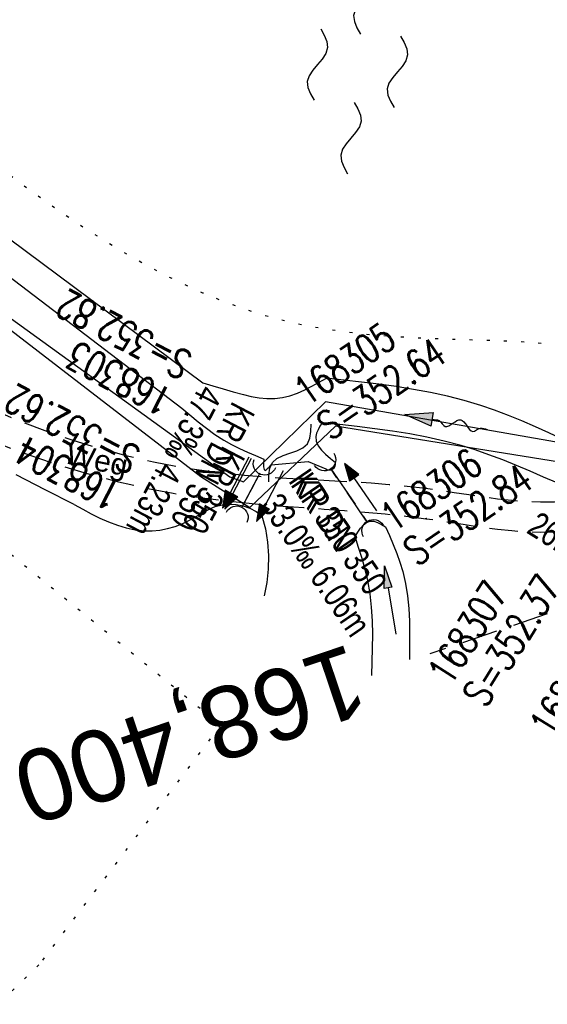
# Model space of a CAD drawing. Extents: x 508896 to 509497, y 457065 to 458031.
# Tile 14 of 45: x 509042 to 509078, y 457607 to 457676. Entities that reach past the tile are written whole.
import ezdxf
from ezdxf.enums import TextEntityAlignment as Align

# ---------------------------------------------------------------- set-up
doc = ezdxf.new("R2010")
doc.units = 0
doc.header["$LTSCALE"] = 10
doc.header["$MEASUREMENT"] = 0
for name, pattern in [('AUSGEZOGEN', [0]), ('LT00', [0]), ('LT11', [0.3, 0.2, -0.1]), ('LT12', [0.4, 0.3, -0.1]), ('LT17', [0.15, 0.1, -0.05]), ('PUNKTX2_STR', [0.6, 0.1, -0.5]), ('STRICHLINIE2', [0.375, 0.25, -0.125])]:
    doc.linetypes.add(name, pattern=pattern)
doc.layers.get('0').update_dxf_attribs({"linetype": 'LT00'})
for name, color, linetype in [('--EK_FBR', 1, 'LT00'), ('--EK_Halt-Pfeil', 4, 'LT00'), ('--EK_Haltung', 7, 'STRICHLINIE2'), ('--EK_Haltung-Text', 140, 'LT00'), ('--EK_Schacht-Text', 5, 'LT00'), ('--EK_ST-93-1', 30, 'LT17'), ('--EL_Halt-Pfeil', 4, 'LT00'), ('--EL_Haltung', 182, 'STRICHLINIE2'), ('--EL_Haltung-Text', 182, 'LT00'), ('--FLIEßRICHTPFEIL', 180, 'Continuous'), ('--WASSER_GRENZE', 180, 'PUNKTX2_STR'), ('--WASSER_NUTZUNG', 180, 'Continuous'), ('DFK_KATASTER', 250, 'LT00'), ('DL', 182, 'LT12'), ('DL_PFEIL', 201, 'LT00'), ('DL_TEXT', 182, 'LT00'), ('FELDWEG_TEXT', 250, 'Continuous'), ('PFEIL', 140, 'AUSGEZOGEN'), ('V113_BOESCH', 250, 'LT00'), ('V113_FELDWEG', 250, 'LT11'), ('V113_GRABEN', 250, 'LT00'), ('V113_UK_DURCH', 182, 'LT00')]:
    doc.layers.add(name, color=color, linetype=linetype)
doc.styles.add('Beschrift', font='ARIAL.TTF')
doc.styles.add('Haltungsbeschriftung', font='ARIAL.TTF', dxfattribs={"width": 0.75})
doc.styles.add('schachtbeschriftung', font='romans.shx', dxfattribs={"width": 0.75, "height": 2})

# ---------------------------------------------------------------- blocks, each defined once
blk = doc.blocks.new('SYMB7250')
at = {"color": 0, "linetype": 'ByBlock'}
for points in [[(-0.25, 0.28), (-0.208333, 0.308889), (-0.166667, 0.331111), (-0.125, 0.34), (-0.083333, 0.331111), (-0.041667, 0.308889), (0, 0.28)], [(0, 0.28), (0.041667, 0.251111), (0.083333, 0.228889), (0.125, 0.22), (0.166667, 0.228889), (0.208333, 0.251111), (0.25, 0.28)], [(-0.74, 0), (-0.698333, 0.028889), (-0.656667, 0.051111), (-0.615, 0.06), (-0.573333, 0.051111), (-0.531667, 0.028889), (-0.49, 0)], [(-0.49, 0), (-0.448333, -0.028889), (-0.406667, -0.051111), (-0.365, -0.06), (-0.323333, -0.051111), (-0.281667, -0.028889), (-0.24, 0)], [(0.24, 0), (0.281667, 0.028889), (0.323333, 0.051111), (0.365, 0.06), (0.406667, 0.051111), (0.448333, 0.028889), (0.49, 0)], [(0.49, 0), (0.531667, -0.028889), (0.573333, -0.051111), (0.615, -0.06), (0.656667, -0.051111), (0.698333, -0.028889), (0.74, 0)], [(-0.25, -0.28), (-0.208333, -0.251111), (-0.166667, -0.228889), (-0.125, -0.22), (-0.083333, -0.228889), (-0.041667, -0.251111), (0, -0.28)], [(0, -0.28), (0.041667, -0.308889), (0.083333, -0.331111), (0.125, -0.34), (0.166667, -0.331111), (0.208333, -0.308889), (0.25, -0.28)]]:
    blk.add_lwpolyline(points, dxfattribs=at)
blk = doc.blocks.new('SYMB7251')
at = {"color": 0, "linetype": 'ByBlock'}
for points in [[(-0.25, 0), (-0.208333, 0.028889), (-0.166667, 0.051111), (-0.125, 0.06), (-0.083333, 0.051111), (-0.041667, 0.028889), (0, 0)], [(0, 0), (0.041667, -0.028889), (0.083333, -0.051111), (0.125, -0.06), (0.166667, -0.051111), (0.208333, -0.028889), (0.25, 0)]]:
    blk.add_lwpolyline(points, dxfattribs=at)
blk = doc.blocks.new('FLIEßRICHTPFEIL')
at = {"layer": '--FLIEßRICHTPFEIL'}
blk.add_hatch(color=256, dxfattribs=at).paths.add_polyline_path([(-1.95, 0.4875), (-1.95, -0.4875), (0, 0)])
for p, q in [((-1.95, 0.4875), (-1.95, -0.4875)), ((-1.95, 0.4875), (0, 0)), ((0, 0), (-1.95, -0.4875))]:
    blk.add_line(p, q, dxfattribs=at)
at = {"layer": '--FLIEßRICHTPFEIL', "start_tangent": (-1, 0), "end_tangent": (-1, 0)}
blk.add_spline([(-1.95, 0), (-2.4375, 0), (-2.925, 0.325), (-3.4125, 0), (-3.9, -0.325), (-4.3875, 0), (-4.875, 0.325), (-5.3625, 0), (-5.85, 0)], degree=3, dxfattribs=at)
blk = doc.blocks.new('Pfreil3')
at = {"layer": 'PFEIL'}
blk.add_hatch(color=256, dxfattribs=at).paths.add_polyline_path([(-1.549, 0.273), (-1.549, -0.273), (0, 0)])
for p, q in [((-1.549, 0), (-4.831, 0)), ((-1.549, -0.273), (-1.549, 0.273)), ((-1.549, 0.273), (0, 0)), ((0, 0), (-1.549, -0.273))]:
    blk.add_line(p, q, dxfattribs=at)
blk = doc.blocks.new('SYMB1107')
at = {"color": 0, "linetype": 'ByBlock'}
for points in [[(-0.2, 0), (-0.196157, 0.039018), (-0.184776, 0.076537), (-0.166294, 0.111114), (-0.141421, 0.141421), (-0.111114, 0.166294), (-0.076537, 0.184776), (-0.039018, 0.196157), (0, 0.2)], [(0, 0.2), (0.039018, 0.196157), (0.076537, 0.184776), (0.111114, 0.166294), (0.141421, 0.141421), (0.166294, 0.111114), (0.184776, 0.076537), (0.196157, 0.039018), (0.2, 0)]]:
    blk.add_lwpolyline(points, dxfattribs=at)
blk = doc.blocks.new('SYMB0011')
at = {"color": 0, "linetype": 'ByBlock'}
for p, q in [((0.5, 0), (-0.5, 0)), ((0, 0.5), (0, -0.5))]:
    blk.add_line(p, q, dxfattribs=at)
blk = doc.blocks.new('SYMB0070')
at = {"color": 0, "linetype": 'ByBlock'}
for p, q in [((-0.5, 0), (0.2, 0)), ((0.5, 0), (0.2, 0.1)), ((0.2, 0.1), (0.2, 0)), ((0.468, 0), (0.21, 0.086)), ((0.21, 0.086), (0.21, -0.086)), ((0.21, -0.086), (0.468, 0)), ((0.22, -0.072), (0.437, 0)), ((0.23, -0.058), (0.405, 0)), ((0.24, -0.045), (0.374, 0)), ((0.342, 0), (0.25, 0.031)), ((0.25, 0.031), (0.25, -0.031)), ((0.25, -0.031), (0.342, 0)), ((0.26, -0.017), (0.31, 0)), ((0.27, -0.003), (0.279, 0))]:
    blk.add_line(p, q, dxfattribs=at)
for points in [[(0.2, 0), (0.2, -0.1), (0.5, 0)], [(0.437, 0), (0.22, 0.072), (0.22, -0.072)], [(0.405, 0), (0.23, 0.058), (0.23, -0.058)], [(0.374, 0), (0.24, 0.045), (0.24, -0.045)], [(0.31, 0), (0.26, 0.017), (0.26, -0.017)], [(0.279, 0), (0.27, 0.003), (0.27, -0.003)]]:
    blk.add_lwpolyline(points, dxfattribs=at)

msp = doc.modelspace()

# ---------------------------------------------------------------- linework, layer by layer
at = {"layer": '--EK_FBR', "linetype": 'LT11', "flags": 128}
for points in [[(508989.753, 457685.293), (508989.904, 457685.137), (508991.715, 457683.284), (508993.535, 457681.44), (508995.365, 457679.605), (508997.207, 457677.783), (508999.062, 457675.975), (509000.933, 457674.184), (509002.821, 457672.411), (509004.729, 457670.66), (509006.657, 457668.932), (509009.209, 457666.713), (509011.799, 457664.54), (509014.43, 457662.415), (509017.1, 457660.338), (509019.811, 457658.313), (509022.562, 457656.342), (509024.069, 457655.299), (509025.588, 457654.276), (509027.122, 457653.275), (509028.673, 457652.3), (509030.241, 457651.355), (509031.828, 457650.442), (509033.435, 457649.564), (509035.063, 457648.725), (509036.715, 457647.929), (509038.595, 457647.089), (509040.503, 457646.308), (509042.436, 457645.588), (509044.392, 457644.929), (509046.366, 457644.335), (509048.358, 457643.807), (509050.363, 457643.346), (509052.38, 457642.954), (509054.404, 457642.634), (509055.816, 457642.453), (509057.23, 457642.3), (509058.646, 457642.17), (509060.064, 457642.056), (509061.484, 457641.952), (509062.905, 457641.852), (509064.328, 457641.748), (509065.753, 457641.635), (509067.178, 457641.507), (509068.604, 457641.356), (509070.03, 457641.177), (509071.028, 457641.034), (509072.026, 457640.881), (509073.022, 457640.728), (509074.018, 457640.583), (509075.012, 457640.454), (509076.004, 457640.35), (509076.994, 457640.278), (509077.98, 457640.247), (509078.963, 457640.266), (509080.021, 457640.347), (509081.076, 457640.488), (509082.127, 457640.679), (509083.176, 457640.913), (509084.222, 457641.18), (509085.268, 457641.474), (509086.313, 457641.784), (509087.359, 457642.104), (509088.405, 457642.425), (509089.453, 457642.739), (509090.397, 457643.01), (509091.339, 457643.277), (509092.277, 457643.548), (509093.208, 457643.832), (509094.129, 457644.136), (509095.037, 457644.469), (509095.928, 457644.839), (509096.8, 457645.255), (509097.65, 457645.725), (509098.373, 457646.187), (509099.069, 457646.695), (509099.731, 457647.249), (509100.351, 457647.847), (509100.921, 457648.488), (509101.434, 457649.171), (509101.883, 457649.895), (509102.227, 457650.582), (509102.516, 457651.296), (509102.75, 457652.03), (509102.934, 457652.779), (509103.068, 457653.537), (509103.174, 457654.525), (509103.21, 457655.516), (509103.183, 457656.509), (509103.099, 457657.503), (509102.966, 457658.494), (509102.792, 457659.482), (509102.582, 457660.465), (509102.345, 457661.441), (509101.967, 457662.828), (509101.552, 457664.2), (509101.107, 457665.558), (509100.636, 457666.905), (509100.145, 457668.243), (509099.641, 457669.576), (509099.129, 457670.904), (509098.615, 457672.23), (509098.105, 457673.557), (509097.604, 457674.888), (509097.118, 457676.224), (509096.567, 457677.819), (509096.041, 457679.423), (509095.538, 457681.036), (509095.053, 457682.656), (509094.584, 457684.282), (509094.125, 457685.912), (509093.675, 457687.545), (509093.228, 457689.179), (509092.781, 457690.814), (509092.331, 457692.448), (509091.875, 457694.079), (509091.253, 457696.24), (509090.615, 457698.395), (509089.965, 457700.545), (509089.304, 457702.692), (509088.636, 457704.836), (509087.963, 457706.979), (509086.925, 457710.275), (509085.885, 457713.57), (509084.845, 457716.866), (509083.807, 457720.162), (509082.774, 457723.461), (509081.747, 457726.761), (509080.728, 457730.063), (509079.72, 457733.369), (509078.724, 457736.679), (509077.703, 457740.127), (509076.695, 457743.58), (509075.7, 457747.036), (509074.715, 457750.495), (509073.739, 457753.957), (509072.77, 457757.421), (509071.806, 457760.886), (509070.764, 457764.65), (509069.728, 457768.415), (509068.699, 457772.182), (509067.679, 457775.952), (509066.669, 457779.724), (509065.672, 457783.499), (509064.689, 457787.278), (509063.721, 457791.061), (509063.058, 457793.692), (509062.399, 457796.325), (509061.742, 457798.958), (509061.084, 457801.59), (509060.42, 457804.222), (509059.748, 457806.851), (509059.064, 457809.478), (509058.365, 457812.101), (509057.868, 457813.925), (509057.365, 457815.749), (509056.861, 457817.572), (509056.359, 457819.395), (509055.863, 457821.22), (509055.376, 457823.047), (509054.902, 457824.876), (509054.445, 457826.71), (509054.007, 457828.548), (509053.558, 457830.554), (509053.132, 457832.565), (509052.726, 457834.581), (509052.337, 457836.601), (509051.958, 457838.623), (509051.587, 457840.647), (509051.219, 457842.672), (509050.85, 457844.696), (509050.476, 457846.72), (509049.481, 457851.872), (509048.425, 457857.011), (509047.311, 457862.137), (509046.14, 457867.251), (509045.59, 457869.571), (509045.03, 457871.89), (509044.465, 457874.207), (509043.897, 457876.523), (509043.327, 457878.839), (509042.76, 457881.156), (509042.197, 457883.474), (509041.642, 457885.793), (509041.097, 457888.114), (509040.564, 457890.438), (509039.855, 457893.643), (509039.174, 457896.853), (509038.517, 457900.069), (509037.883, 457903.29), (509037.269, 457906.515), (509036.673, 457909.744), (509036.094, 457912.975), (509035.529, 457916.21), (509034.975, 457919.447), (509034.431, 457922.685), (509033.894, 457925.924), (509033.274, 457929.705), (509032.66, 457933.487), (509032.048, 457937.268), (509031.437, 457941.05), (509030.825, 457944.831), (509030.073, 457949.46), (509029.318, 457954.088), (509028.561, 457958.716), (509027.805, 457963.344), (509027.05, 457967.973), (509026.298, 457972.601), (509025.55, 457977.231), (509025.432, 457977.97)], [(508987.937, 457689.995), (508989.424, 457688.466), (508991.441, 457686.406), (508993.467, 457684.355), (508995.505, 457682.316), (508997.558, 457680.292), (508999.626, 457678.284), (509001.712, 457676.295), (509003.819, 457674.328), (509005.947, 457672.385), (509008.1, 457670.469), (509010.635, 457668.28), (509013.206, 457666.132), (509015.814, 457664.03), (509018.459, 457661.974), (509021.143, 457659.969), (509023.867, 457658.017), (509025.367, 457656.977), (509026.881, 457655.957), (509028.41, 457654.959), (509029.954, 457653.987), (509031.516, 457653.042), (509033.097, 457652.13), (509034.698, 457651.251), (509036.32, 457650.41), (509037.966, 457649.61), (509039.762, 457648.797), (509041.584, 457648.037), (509043.43, 457647.334), (509045.296, 457646.691), (509047.181, 457646.111), (509049.082, 457645.598), (509050.997, 457645.154), (509052.924, 457644.783), (509054.86, 457644.488), (509056.111, 457644.339), (509057.364, 457644.217), (509058.62, 457644.117), (509059.878, 457644.034), (509061.137, 457643.962), (509062.398, 457643.895), (509063.66, 457643.829), (509064.924, 457643.757), (509066.188, 457643.674), (509067.452, 457643.574), (509068.716, 457643.453), (509069.981, 457643.304), (509070.988, 457643.165), (509071.995, 457643.013), (509073, 457642.858), (509074.004, 457642.709), (509075.007, 457642.574), (509076.008, 457642.463), (509077.006, 457642.384), (509078.001, 457642.346), (509078.993, 457642.358), (509079.991, 457642.427), (509080.985, 457642.549), (509081.976, 457642.718), (509082.966, 457642.926), (509083.954, 457643.169), (509084.94, 457643.439), (509085.926, 457643.729), (509086.911, 457644.033), (509087.897, 457644.345), (509088.884, 457644.658), (509089.77, 457644.936), (509090.654, 457645.217), (509091.53, 457645.509), (509092.397, 457645.818), (509093.248, 457646.152), (509094.081, 457646.518), (509094.893, 457646.924), (509095.678, 457647.377), (509096.433, 457647.885), (509097.03, 457648.35), (509097.599, 457648.855), (509098.132, 457649.398), (509098.624, 457649.978), (509099.068, 457650.594), (509099.458, 457651.243), (509099.783, 457651.905), (509100.052, 457652.592), (509100.269, 457653.297), (509100.434, 457654.014), (509100.569, 457654.892), (509100.639, 457655.776), (509100.649, 457656.666), (509100.607, 457657.558), (509100.518, 457658.451), (509100.389, 457659.342), (509100.226, 457660.229), (509100.035, 457661.109), (509099.699, 457662.448), (509099.318, 457663.768), (509098.9, 457665.073), (509098.45, 457666.364), (509097.974, 457667.646), (509097.479, 457668.918), (509096.971, 457670.186), (509096.456, 457671.45), (509095.941, 457672.714), (509095.431, 457673.98), (509094.934, 457675.25), (509094.271, 457677.027), (509093.638, 457678.815), (509093.031, 457680.613), (509092.446, 457682.42), (509091.878, 457684.233), (509091.323, 457686.051), (509090.775, 457687.872), (509090.23, 457689.694), (509089.684, 457691.516), (509089.132, 457693.335), (509088.511, 457695.345), (509087.879, 457697.351), (509087.241, 457699.355), (509086.599, 457701.357), (509085.957, 457703.359), (509085.318, 457705.361), (509084.684, 457707.365), (509083.684, 457710.589), (509082.704, 457713.819), (509081.742, 457717.056), (509080.794, 457720.297), (509079.859, 457723.542), (509078.934, 457726.79), (509078.016, 457730.04), (509077.102, 457733.291), (509076.19, 457736.543), (509075.09, 457740.463), (509073.99, 457744.382), (509072.892, 457748.302), (509071.797, 457752.222), (509070.706, 457756.144), (509069.621, 457760.067), (509067.555, 457767.611), (509065.516, 457775.162), (509063.503, 457782.72), (509061.516, 457790.284), (509060.769, 457793.15), (509060.024, 457796.016), (509059.278, 457798.882), (509058.528, 457801.747), (509057.772, 457804.611), (509057.008, 457807.473), (509056.234, 457810.332), (509055.691, 457812.308), (509055.147, 457814.283), (509054.606, 457816.259), (509054.071, 457818.237), (509053.548, 457820.217), (509053.042, 457822.2), (509052.555, 457824.188), (509052.094, 457826.182), (509051.663, 457828.168), (509051.256, 457830.159), (509050.87, 457832.155), (509050.499, 457834.155), (509050.139, 457836.157), (509049.786, 457838.16), (509049.435, 457840.165), (509049.082, 457842.168), (509048.722, 457844.171), (509048.351, 457846.171), (509047.861, 457848.691), (509047.349, 457851.207), (509046.818, 457853.719), (509046.271, 457856.228), (509045.711, 457858.734), (509045.14, 457861.237), (509044.562, 457863.739), (509043.98, 457866.24), (509043.289, 457869.2), (509042.598, 457872.159), (509041.909, 457875.119), (509041.224, 457878.08), (509040.545, 457881.042), (509039.874, 457884.006), (509039.213, 457886.972), (509038.564, 457889.94), (509037.346, 457895.687), (509036.18, 457901.445), (509035.062, 457907.213), (509033.993, 457912.99), (509032.97, 457918.776), (509031.993, 457924.569), (509031.553, 457927.268), (509031.121, 457929.969), (509030.694, 457932.671), (509030.27, 457935.373), (509029.848, 457938.075), (509029.425, 457940.777), (509028.998, 457943.479), (509028.424, 457947.064), (509027.843, 457950.648), (509027.257, 457954.231), (509026.668, 457957.814), (509026.077, 457961.397), (509025.487, 457964.979), (509024.901, 457968.562), (509024.319, 457972.146), (509023.744, 457975.731), (509023.508, 457977.226)]]:
    msp.add_lwpolyline(points, dxfattribs=at)
at = {"layer": '--EK_Haltung', "ltscale": 0.5}
msp.add_line((509058.417, 457644.353), (509057.152, 457641.934), dxfattribs=at)
at = {"layer": '--EK_Haltung'}
msp.add_line((509065.921, 457640.937), (509063.347, 457644.696), dxfattribs=at)
at = {"layer": '--EK_ST-93-1', "ltscale": 2.5}
msp.add_line((509124.609, 457650.309), (509070.289, 457631.738), dxfattribs=at)
at = {"layer": '--EL_Haltung'}
for p, q in [((509058.417, 457644.353), (509057.152, 457641.934)), ((509065.921, 457640.937), (509063.347, 457644.696))]:
    msp.add_line(p, q, dxfattribs=at)
at = {"layer": '--WASSER_GRENZE', "ltscale": 0.2}
for p, q in [((509028.059, 457649.296), (509055.695, 457626.763)), ((509055.695, 457626.763), (509043, 457610.02)), ((509043, 457610.02), (509040.16, 457607.269))]:
    msp.add_line(p, q, dxfattribs=at)
at = {"layer": '--WASSER_GRENZE', "ltscale": 0.2, "flags": 128}
msp.add_lwpolyline([(509018.9, 457975.447), (509018.933, 457975.219), (509019.513, 457971.115), (509019.847, 457968.675), (509020.176, 457966.233), (509020.504, 457963.791), (509020.834, 457961.348), (509021.171, 457958.905), (509021.517, 457956.464), (509021.876, 457954.025), (509022.252, 457951.588), (509022.648, 457949.154), (509023.068, 457946.724), (509023.516, 457944.299), (509023.995, 457941.879), (509024.371, 457940.094), (509024.762, 457938.312), (509025.164, 457936.534), (509025.574, 457934.759), (509025.988, 457932.985), (509026.404, 457931.212), (509026.816, 457929.44), (509027.222, 457927.667), (509027.618, 457925.894), (509028.233, 457923.011), (509028.816, 457920.122), (509029.369, 457917.227), (509029.896, 457914.326), (509030.399, 457911.42), (509030.882, 457908.51), (509031.346, 457905.595), (509031.795, 457902.678), (509032.231, 457899.757), (509032.658, 457896.834), (509033.079, 457893.909), (509033.496, 457890.983), (509033.911, 457888.056), (509034.329, 457885.129), (509034.752, 457882.202), (509035.182, 457879.277), (509035.623, 457876.352), (509036.077, 457873.43), (509036.547, 457870.51), (509037.037, 457867.593), (509037.549, 457864.679), (509038.274, 457860.771), (509039.043, 457856.87), (509039.852, 457852.977), (509040.7, 457849.093), (509041.584, 457845.216), (509042.503, 457841.346), (509043.453, 457837.485), (509044.434, 457833.63), (509045.443, 457829.782), (509046.478, 457825.942), (509047.537, 457822.108), (509048.618, 457818.28), (509049.719, 457814.459), (509050.837, 457810.643), (509051.971, 457806.834), (509052.791, 457804.109), (509053.615, 457801.386), (509054.44, 457798.665), (509055.263, 457795.943), (509056.082, 457793.221), (509056.894, 457790.497), (509057.804, 457787.398), (509058.699, 457784.294), (509059.577, 457781.186), (509060.435, 457778.073), (509061.272, 457774.954), (509062.085, 457771.829), (509062.873, 457768.699), (509063.633, 457765.562), (509064.363, 457762.418), (509065.061, 457759.267), (509065.44, 457757.495), (509065.812, 457755.72), (509066.183, 457753.944), (509066.558, 457752.168), (509066.94, 457750.392), (509067.335, 457748.618), (509067.747, 457746.846), (509068.333, 457744.47), (509068.955, 457742.103), (509069.609, 457739.744), (509070.292, 457737.393), (509071, 457735.049), (509071.73, 457732.712), (509072.479, 457730.381), (509073.243, 457728.055), (509074.02, 457725.733), (509074.806, 457723.416), (509075.597, 457721.101), (509076.391, 457718.789), (509077.184, 457716.479), (509077.972, 457714.169), (509078.753, 457711.861), (509079.524, 457709.552), (509080.281, 457707.242), (509081.074, 457704.762), (509081.852, 457702.278), (509082.616, 457699.789), (509083.37, 457697.296), (509084.117, 457694.796), (509084.861, 457692.29), (509085.604, 457689.777), (509086.35, 457687.255), (509087.101, 457684.725), (509087.862, 457682.185), (509088.298, 457680.736), (509088.734, 457679.287), (509089.164, 457677.837), (509089.583, 457676.387), (509089.987, 457674.939), (509090.372, 457673.492), (509090.733, 457672.048), (509091.065, 457670.607), (509091.364, 457669.17), (509091.625, 457667.738), (509091.843, 457666.312), (509092.016, 457664.891), (509092.117, 457663.768), (509092.193, 457662.642), (509092.249, 457661.511), (509092.291, 457660.372), (509092.325, 457659.221), (509092.357, 457658.056), (509092.393, 457656.873), (509092.439, 457655.663), (509092.568, 457654.321), (509092.638, 457653.21), (509092.762, 457651.326), (509092.816, 457650.752), (509092.854, 457650.192), (509092.864, 457649.655), (509092.838, 457649.148), (509092.765, 457648.676), (509092.641, 457648.247), (509092.457, 457647.86), (509092.202, 457647.509), (509091.943, 457647.257), (509091.631, 457647.027), (509091.283, 457646.832), (509090.916, 457646.68), (509090.544, 457646.578), (509090.187, 457646.532), (509089.862, 457646.542), (509089.516, 457646.625), (509089.191, 457646.779), (509088.858, 457646.884), (509088.556, 457647.089), (509088.152, 457647.346), (509087.761, 457647.822), (509087.427, 457648.197), (509086.929, 457648.647), (509086.617, 457649.096), (509086.297, 457649.53), (509085.676, 457650.263), (509085.014, 457650.905), (509084.31, 457651.461), (509083.565, 457651.934), (509082.782, 457652.328), (509081.963, 457652.651), (509081.112, 457652.911), (509080.234, 457653.116), (509079.334, 457653.273), (509078.415, 457653.39), (509077.484, 457653.474), (509076.543, 457653.533), (509075.599, 457653.575), (509074.655, 457653.607), (509073.296, 457653.649), (509071.949, 457653.692), (509070.612, 457653.74), (509069.286, 457653.8), (509067.969, 457653.875), (509066.664, 457653.972), (509065.368, 457654.095), (509064.082, 457654.25), (509062.806, 457654.441), (509061.54, 457654.673), (509060.284, 457654.953), (509058.805, 457655.351), (509057.34, 457655.817), (509055.89, 457656.347), (509054.454, 457656.937), (509053.033, 457657.583), (509051.628, 457658.279), (509050.24, 457659.022), (509048.867, 457659.806), (509047.512, 457660.628), (509046.174, 457661.482), (509044.854, 457662.365), (509043.553, 457663.272), (509042.27, 457664.198), (509040.789, 457665.303), (509039.331, 457666.426), (509037.893, 457667.563), (509036.471, 457668.712), (509035.06, 457669.87), (509033.659, 457671.033), (509032.263, 457672.199), (509030.868, 457673.365), (509029.472, 457674.528), (509028.071, 457675.684), (509025.277, 457677.944), (509022.45, 457680.171), (509019.591, 457682.364), (509016.702, 457684.527), (509013.783, 457686.66), (509010.836, 457688.765), (509007.862, 457690.844), (509006.16, 457692.015), (509004.453, 457693.181), (509002.744, 457694.345), (509001.035, 457695.511), (508999.33, 457696.681), (508997.633, 457697.858), (508995.945, 457699.046), (508994.27, 457700.247), (508992.611, 457701.465), (508990.97, 457702.703), (508989.352, 457703.964), (508987.759, 457705.251), (508986.194, 457706.567), (508984.66, 457707.916), (508983.161, 457709.299), (508981.698, 457710.722), (508980.276, 457712.185), (508979.234, 457713.314), (508978.7, 457713.916)], dxfattribs=at)
at = {"layer": 'DFK_KATASTER'}
for p, q in [((509025.27, 457666.499), (509054.3, 457644.129)), ((509040.43, 457655.629), (509056.34, 457644.09)), ((509057.29, 457643.749), (509063, 457649.33)), ((509095.14, 457643.749), (509063, 457649.33)), ((509057.72, 457641.95), (509063.71, 457647.649)), ((509094.86, 457642.63), (509063.71, 457647.649)), ((509054.3, 457644.129), (509057.72, 457641.95)), ((509056.34, 457644.09), (509057.29, 457643.749))]:
    msp.add_line(p, q, dxfattribs=at)
at = {"layer": 'DL'}
for p, q in [((509058.417, 457644.353), (509057.16, 457641.985)), ((509063.379, 457644.661), (509065.921, 457640.937))]:
    msp.add_line(p, q, dxfattribs=at)
at = {"layer": 'V113_BOESCH'}
for points in [[(509045.475, 457642.166), (509043.449, 457643.203), (509041.424, 457644.243)], [(509045.475, 457642.166), (509046.07, 457641.839), (509046.666, 457641.522), (509047.265, 457641.223), (509047.87, 457640.952), (509048.482, 457640.719), (509049.102, 457640.532), (509049.732, 457640.401), (509050.375, 457640.336), (509050.914, 457640.336), (509051.455, 457640.387), (509051.99, 457640.486), (509052.512, 457640.634), (509053.005, 457640.822), (509053.481, 457641.046), (509053.946, 457641.297), (509054.403, 457641.566), (509054.856, 457641.843), (509055.315, 457642.028), (509055.795, 457642.145), (509056.288, 457642.192), (509056.781, 457642.167), (509057.267, 457642.071), (509057.733, 457641.907), (509058.171, 457641.677), (509058.571, 457641.387), (509058.811, 457640.473), (509058.966, 457639.54), (509059.034, 457638.598), (509059.015, 457637.653), (509058.91, 457636.713), (509058.718, 457635.788)]]:
    msp.add_lwpolyline(points, dxfattribs=at)
at = {"layer": 'V113_FELDWEG', "flags": 128}
for points in [[(508989.753, 457685.293), (508989.904, 457685.137), (508991.715, 457683.284), (508993.535, 457681.44), (508995.365, 457679.605), (508997.207, 457677.783), (508999.062, 457675.975), (509000.933, 457674.184), (509002.821, 457672.411), (509004.729, 457670.66), (509006.657, 457668.932), (509009.209, 457666.713), (509011.799, 457664.54), (509014.43, 457662.415), (509017.1, 457660.338), (509019.811, 457658.313), (509022.562, 457656.342), (509024.069, 457655.299), (509025.588, 457654.276), (509027.122, 457653.275), (509028.673, 457652.3), (509030.241, 457651.355), (509031.828, 457650.442), (509033.435, 457649.564), (509035.063, 457648.725), (509036.715, 457647.929), (509038.595, 457647.089), (509040.503, 457646.308), (509042.436, 457645.588), (509044.392, 457644.929), (509046.366, 457644.335), (509048.358, 457643.807), (509050.363, 457643.346), (509052.38, 457642.954), (509054.404, 457642.634), (509055.816, 457642.453), (509057.23, 457642.3), (509058.646, 457642.17), (509060.064, 457642.056), (509061.484, 457641.952), (509062.905, 457641.852), (509064.328, 457641.748), (509065.753, 457641.635), (509067.178, 457641.507), (509068.604, 457641.356), (509070.03, 457641.177), (509071.028, 457641.034), (509072.026, 457640.881), (509073.022, 457640.728), (509074.018, 457640.583), (509075.012, 457640.454), (509076.004, 457640.35), (509076.994, 457640.278), (509077.98, 457640.247), (509078.963, 457640.266), (509080.021, 457640.347), (509081.076, 457640.488), (509082.127, 457640.679), (509083.176, 457640.913), (509084.222, 457641.18), (509085.268, 457641.474), (509086.313, 457641.784), (509087.359, 457642.104), (509088.405, 457642.425), (509089.453, 457642.739), (509090.397, 457643.01), (509091.339, 457643.277), (509092.277, 457643.548), (509093.208, 457643.832), (509094.129, 457644.136), (509095.037, 457644.469), (509095.928, 457644.839), (509096.8, 457645.255), (509097.65, 457645.725), (509098.373, 457646.187), (509099.069, 457646.695), (509099.731, 457647.249), (509100.351, 457647.847), (509100.921, 457648.488), (509101.434, 457649.171), (509101.883, 457649.895), (509102.227, 457650.582), (509102.516, 457651.296), (509102.75, 457652.03), (509102.934, 457652.779), (509103.068, 457653.537), (509103.174, 457654.525), (509103.21, 457655.516), (509103.183, 457656.509), (509103.099, 457657.503), (509102.966, 457658.494), (509102.792, 457659.482), (509102.582, 457660.465), (509102.345, 457661.441), (509101.967, 457662.828), (509101.552, 457664.2), (509101.107, 457665.558), (509100.636, 457666.905), (509100.145, 457668.243), (509099.641, 457669.576), (509099.129, 457670.904), (509098.615, 457672.23), (509098.105, 457673.557), (509097.604, 457674.888), (509097.118, 457676.224), (509096.567, 457677.819), (509096.041, 457679.423), (509095.538, 457681.036), (509095.053, 457682.656), (509094.584, 457684.282), (509094.125, 457685.912), (509093.675, 457687.545), (509093.228, 457689.179), (509092.781, 457690.814), (509092.331, 457692.448), (509091.875, 457694.079), (509091.253, 457696.24), (509090.615, 457698.395), (509089.965, 457700.545), (509089.304, 457702.692), (509088.636, 457704.836), (509087.963, 457706.979), (509086.925, 457710.275), (509085.885, 457713.57), (509084.845, 457716.866), (509083.807, 457720.162), (509082.774, 457723.461), (509081.747, 457726.761), (509080.728, 457730.063), (509079.72, 457733.369), (509078.724, 457736.679), (509077.703, 457740.127), (509076.695, 457743.58), (509075.7, 457747.036), (509074.715, 457750.495), (509073.739, 457753.957), (509072.77, 457757.421), (509071.806, 457760.886), (509070.764, 457764.65), (509069.728, 457768.415), (509068.699, 457772.182), (509067.679, 457775.952), (509066.669, 457779.724), (509065.672, 457783.499), (509064.689, 457787.278), (509063.721, 457791.061), (509063.058, 457793.692), (509062.399, 457796.325), (509061.742, 457798.958), (509061.084, 457801.59), (509060.42, 457804.222), (509059.748, 457806.851), (509059.064, 457809.478), (509058.365, 457812.101), (509057.868, 457813.925), (509057.365, 457815.749), (509056.861, 457817.572), (509056.359, 457819.395), (509055.863, 457821.22), (509055.376, 457823.047), (509054.902, 457824.876), (509054.445, 457826.71), (509054.007, 457828.548), (509053.558, 457830.554), (509053.132, 457832.565), (509052.726, 457834.581), (509052.337, 457836.601), (509051.958, 457838.623), (509051.587, 457840.647), (509051.219, 457842.672), (509050.85, 457844.696), (509050.476, 457846.72), (509049.481, 457851.872), (509048.425, 457857.011), (509047.311, 457862.137), (509046.14, 457867.251), (509045.59, 457869.571), (509045.03, 457871.89), (509044.465, 457874.207), (509043.897, 457876.523), (509043.327, 457878.839), (509042.76, 457881.156), (509042.197, 457883.474), (509041.642, 457885.793), (509041.097, 457888.114), (509040.564, 457890.438), (509039.855, 457893.643), (509039.174, 457896.853), (509038.517, 457900.069), (509037.883, 457903.29), (509037.269, 457906.515), (509036.673, 457909.744), (509036.094, 457912.975), (509035.529, 457916.21), (509034.975, 457919.447), (509034.431, 457922.685), (509033.894, 457925.924), (509033.274, 457929.705), (509032.66, 457933.487), (509032.048, 457937.268), (509031.437, 457941.05), (509030.825, 457944.831), (509030.073, 457949.46), (509029.318, 457954.088), (509028.561, 457958.716), (509027.805, 457963.344), (509027.05, 457967.973), (509026.298, 457972.601), (509025.55, 457977.231), (509025.432, 457977.97)], [(508987.937, 457689.995), (508989.424, 457688.466), (508991.441, 457686.406), (508993.467, 457684.355), (508995.505, 457682.316), (508997.558, 457680.292), (508999.626, 457678.284), (509001.712, 457676.295), (509003.819, 457674.328), (509005.947, 457672.385), (509008.1, 457670.469), (509010.635, 457668.28), (509013.206, 457666.132), (509015.814, 457664.03), (509018.459, 457661.974), (509021.143, 457659.969), (509023.867, 457658.017), (509025.367, 457656.977), (509026.881, 457655.957), (509028.41, 457654.959), (509029.954, 457653.987), (509031.516, 457653.042), (509033.097, 457652.13), (509034.698, 457651.251), (509036.32, 457650.41), (509037.966, 457649.61), (509039.762, 457648.797), (509041.584, 457648.037), (509043.43, 457647.334), (509045.296, 457646.691), (509047.181, 457646.111), (509049.082, 457645.598), (509050.997, 457645.154), (509052.924, 457644.783), (509054.86, 457644.488), (509056.111, 457644.339), (509057.364, 457644.217), (509058.62, 457644.117), (509059.878, 457644.034), (509061.137, 457643.962), (509062.398, 457643.895), (509063.66, 457643.829), (509064.924, 457643.757), (509066.188, 457643.674), (509067.452, 457643.574), (509068.716, 457643.453), (509069.981, 457643.304), (509070.988, 457643.165), (509071.995, 457643.013), (509073, 457642.858), (509074.004, 457642.709), (509075.007, 457642.574), (509076.008, 457642.463), (509077.006, 457642.384), (509078.001, 457642.346), (509078.993, 457642.358), (509079.991, 457642.427), (509080.985, 457642.549), (509081.976, 457642.718), (509082.966, 457642.926), (509083.954, 457643.169), (509084.94, 457643.439), (509085.926, 457643.729), (509086.911, 457644.033), (509087.897, 457644.345), (509088.884, 457644.658), (509089.77, 457644.936), (509090.654, 457645.217), (509091.53, 457645.509), (509092.397, 457645.818), (509093.248, 457646.152), (509094.081, 457646.518), (509094.893, 457646.924), (509095.678, 457647.377), (509096.433, 457647.885), (509097.03, 457648.35), (509097.599, 457648.855), (509098.132, 457649.398), (509098.624, 457649.978), (509099.068, 457650.594), (509099.458, 457651.243), (509099.783, 457651.905), (509100.052, 457652.592), (509100.269, 457653.297), (509100.434, 457654.014), (509100.569, 457654.892), (509100.639, 457655.776), (509100.649, 457656.666), (509100.607, 457657.558), (509100.518, 457658.451), (509100.389, 457659.342), (509100.226, 457660.229), (509100.035, 457661.109), (509099.699, 457662.448), (509099.318, 457663.768), (509098.9, 457665.073), (509098.45, 457666.364), (509097.974, 457667.646), (509097.479, 457668.918), (509096.971, 457670.186), (509096.456, 457671.45), (509095.941, 457672.714), (509095.431, 457673.98), (509094.934, 457675.25), (509094.271, 457677.027), (509093.638, 457678.815), (509093.031, 457680.613), (509092.446, 457682.42), (509091.878, 457684.233), (509091.323, 457686.051), (509090.775, 457687.872), (509090.23, 457689.694), (509089.684, 457691.516), (509089.132, 457693.335), (509088.511, 457695.345), (509087.879, 457697.351), (509087.241, 457699.355), (509086.599, 457701.357), (509085.957, 457703.359), (509085.318, 457705.361), (509084.684, 457707.365), (509083.684, 457710.589), (509082.704, 457713.819), (509081.742, 457717.056), (509080.794, 457720.297), (509079.859, 457723.542), (509078.934, 457726.79), (509078.016, 457730.04), (509077.102, 457733.291), (509076.19, 457736.543), (509075.09, 457740.463), (509073.99, 457744.382), (509072.892, 457748.302), (509071.797, 457752.222), (509070.706, 457756.144), (509069.621, 457760.067), (509067.555, 457767.611), (509065.516, 457775.162), (509063.503, 457782.72), (509061.516, 457790.284), (509060.769, 457793.15), (509060.024, 457796.016), (509059.278, 457798.882), (509058.528, 457801.747), (509057.772, 457804.611), (509057.008, 457807.473), (509056.234, 457810.332), (509055.691, 457812.308), (509055.147, 457814.283), (509054.606, 457816.259), (509054.071, 457818.237), (509053.548, 457820.217), (509053.042, 457822.2), (509052.555, 457824.188), (509052.094, 457826.182), (509051.663, 457828.168), (509051.256, 457830.159), (509050.87, 457832.155), (509050.499, 457834.155), (509050.139, 457836.157), (509049.786, 457838.16), (509049.435, 457840.165), (509049.082, 457842.168), (509048.722, 457844.171), (509048.351, 457846.171), (509047.861, 457848.691), (509047.349, 457851.207), (509046.818, 457853.719), (509046.271, 457856.228), (509045.711, 457858.734), (509045.14, 457861.237), (509044.562, 457863.739), (509043.98, 457866.24), (509043.289, 457869.2), (509042.598, 457872.159), (509041.909, 457875.119), (509041.224, 457878.08), (509040.545, 457881.042), (509039.874, 457884.006), (509039.213, 457886.972), (509038.564, 457889.94), (509037.346, 457895.687), (509036.18, 457901.445), (509035.062, 457907.213), (509033.993, 457912.99), (509032.97, 457918.776), (509031.993, 457924.569), (509031.553, 457927.268), (509031.121, 457929.969), (509030.694, 457932.671), (509030.27, 457935.373), (509029.848, 457938.075), (509029.425, 457940.777), (509028.998, 457943.479), (509028.424, 457947.064), (509027.843, 457950.648), (509027.257, 457954.231), (509026.668, 457957.814), (509026.077, 457961.397), (509025.487, 457964.979), (509024.901, 457968.562), (509024.319, 457972.146), (509023.744, 457975.731), (509023.508, 457977.226)]]:
    msp.add_lwpolyline(points, dxfattribs=at)
at = {"layer": 'V113_GRABEN'}
msp.add_line((509059.214, 457644.946), (509061.798, 457645.173), dxfattribs=at)
for points in [[(509039.841, 457661.529), (509054.459, 457650.667), (509055.155, 457650.449), (509055.855, 457650.236), (509056.561, 457650.033), (509057.279, 457649.846), (509057.824, 457649.722), (509058.373, 457649.624), (509058.92, 457649.567), (509059.461, 457649.567), (509059.997, 457649.636), (509060.524, 457649.767), (509061.043, 457649.95), (509061.556, 457650.175), (509062.064, 457650.431), (509062.57, 457650.707), (509063.073, 457650.995)], [(509038.135, 457660.206), (509052.989, 457648.903), (509053.551, 457648.421), (509054.119, 457647.947), (509054.697, 457647.491), (509055.291, 457647.061), (509055.907, 457646.666), (509056.444, 457646.365), (509056.996, 457646.088), (509057.559, 457645.83), (509058.13, 457645.585), (509058.705, 457645.345)], [(509080.463, 457646.285), (509079.53, 457646.728), (509078.595, 457647.166), (509077.658, 457647.593), (509076.715, 457648.004), (509075.766, 457648.394), (509074.809, 457648.756), (509073.842, 457649.087), (509072.685, 457649.431), (509071.514, 457649.729), (509070.33, 457649.986), (509069.137, 457650.207), (509067.935, 457650.4), (509066.725, 457650.569), (509065.511, 457650.721), (509064.293, 457650.86), (509063.073, 457650.995)], [(509062.764, 457647.878), (509062.617, 457647.632), (509062.486, 457647.388), (509062.386, 457647.147), (509062.334, 457646.912), (509062.363, 457646.587), (509062.5, 457646.274), (509062.724, 457645.97), (509063.014, 457645.675), (509063.347, 457645.384), (509063.701, 457645.095)], [(509079.172, 457643.672), (509078.225, 457644.088), (509077.277, 457644.499), (509076.326, 457644.898), (509075.37, 457645.282), (509074.408, 457645.644), (509073.439, 457645.98), (509072.462, 457646.284), (509071.282, 457646.599), (509070.088, 457646.869), (509068.884, 457647.098), (509067.671, 457647.294), (509066.451, 457647.463), (509065.225, 457647.613), (509063.996, 457647.749), (509062.764, 457647.878)], [(509058.705, 457645.345), (509058.691, 457645.057), (509058.691, 457644.804), (509058.718, 457644.624), (509058.787, 457644.552), (509058.868, 457644.584), (509058.971, 457644.672), (509059.089, 457644.799), (509059.214, 457644.946)], [(509061.798, 457645.173), (509063.041, 457644.653), (509063.155, 457644.6), (509063.28, 457644.581), (509063.405, 457644.6), (509063.519, 457644.654), (509063.612, 457644.739), (509063.677, 457644.847), (509063.708, 457644.969), (509063.701, 457645.095)], [(509065.069, 457639.933), (509065.259, 457640.235), (509065.453, 457640.514), (509065.658, 457640.751), (509065.877, 457640.923), (509066.116, 457641.009), (509066.368, 457640.998), (509066.637, 457640.912), (509066.918, 457640.777), (509067.204, 457640.616)], [(509067.204, 457640.616), (509067.474, 457639.999), (509067.736, 457639.381), (509067.983, 457638.759), (509068.205, 457638.132), (509068.396, 457637.497), (509068.591, 457636.648), (509068.727, 457635.786), (509068.813, 457634.913), (509068.86, 457634.031), (509068.878, 457633.142), (509068.876, 457632.249), (509068.864, 457631.354)], [(509066.237, 457630.223), (509066.271, 457631.185), (509066.295, 457632.145), (509066.301, 457633.102), (509066.279, 457634.054), (509066.22, 457635.001), (509066.115, 457635.939), (509065.954, 457636.869), (509065.773, 457637.642), (509065.557, 457638.409), (509065.319, 457639.172), (509065.069, 457639.933)]]:
    msp.add_lwpolyline(points, dxfattribs=at)

# ---------------------------------------------------------------- block references
at = {"layer": '--EK_Halt-Pfeil', "yscale": 4, "zscale": 4}
for p, xscale, rotation in [((509056.737, 457643.697), 4.000000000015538, 242.39658999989), ((509065.459, 457643.381), 4.000000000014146, 124.4006000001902)]:
    msp.add_blockref('SYMB0070', p, dxfattribs=dict(at, xscale=xscale, rotation=rotation))
at = {"layer": '--EL_Halt-Pfeil', "yscale": 4, "zscale": 4}
for p, xscale, rotation in [((509056.898, 457643.607), 4.000000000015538, 242.39658999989), ((509065.459, 457643.381), 4.000000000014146, 124.4006000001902)]:
    msp.add_blockref('SYMB0070', p, dxfattribs=dict(at, xscale=xscale, rotation=rotation))
at = {"layer": '--FLIEßRICHTPFEIL', "rotation": 169.681096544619}
msp.add_blockref('FLIEßRICHTPFEIL', (509068.544, 457648.463), dxfattribs=at)
at = {"layer": '--WASSER_NUTZUNG', "zscale": 10}
for name, p, xscale, yscale, rotation in [('SYMB7250', (509065.232, 457672.632), 9.999999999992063, 9.999999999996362, 264.7376999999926), ('SYMB7251', (509060.524, 457645.758), 9.999999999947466, 10.00000000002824, 53.69553821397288)]:
    msp.add_blockref(name, p, dxfattribs=dict(at, xscale=xscale, yscale=yscale, rotation=rotation))
at = {"layer": 'DL_PFEIL', "yscale": 4, "zscale": 4}
for p, xscale, rotation in [((509065.459, 457643.381), 4.000000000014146, 124.4006000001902), ((509059.12, 457642.749), 4.000000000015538, 242.39658999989)]:
    msp.add_blockref('SYMB0070', p, dxfattribs=dict(at, xscale=xscale, rotation=rotation))
at = {"layer": 'PFEIL', "rotation": 99.46767114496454}
msp.add_blockref('Pfreil3', (509067.116, 457637.877), dxfattribs=at)
at = {"layer": 'V113_FELDWEG', "xscale": 0.1000000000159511, "yscale": 0.09999999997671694, "zscale": 0.1, "rotation": 291.1131099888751}
for p in [(509054.86, 457644.488), (509069.981, 457643.304), (509054.404, 457642.634), (509070.03, 457641.177)]:
    msp.add_blockref('SYMB0011', p, dxfattribs=at)
at = {"layer": 'V113_UK_DURCH', "zscale": 4}
for p, xscale, yscale, rotation in [((509062.923, 457645.316), 3.999999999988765, 3.999999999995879, 212.5693030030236), ((509058.764, 457645.018), 3.999999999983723, 3.99999999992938, 158.6451090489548), ((509056.805, 457641.27), 3.99999999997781, 3.999999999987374, 333.185539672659), ((509066.345, 457640.318), 3.999999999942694, 3.999999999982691, 31.13329890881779)]:
    msp.add_blockref('SYMB1107', p, dxfattribs=dict(at, xscale=xscale, yscale=yscale, rotation=rotation))

# ---------------------------------------------------------------- texts
at = {"layer": '--EK_Haltung-Text', "style": 'Haltungsbeschriftung', "width": 0.75}
for s, rotation, p in [('47.3‰ 4.23m', -117.60341, (509054.282, 457650.631)), ('KR DN 350', -117.60341, (509056.55, 457649.445)), ('KR DN 350', -55.5994, (509060.527, 457643.558)), ('33.0‰ 6.06m', -55.5994, (509058.415, 457642.112)), ('26.4‰ 8.70m', -32.02707, (509076.955, 457640.234))]:
    msp.add_text(s, height=1.8, rotation=rotation, dxfattribs=at).set_placement(p)
at = {"layer": '--EK_Schacht-Text', "style": 'schachtbeschriftung', "width": 0.75}
for s, rotation, p in [('S=352.82', -207.60341, (509053.835, 457652.617)), ('168305', 34.40553, (509061.715, 457648.979)), ('168303', -207.60341, (509052.501, 457650.065)), ('S=352.64', 34.40553, (509063.342, 457646.603)), ('S=352.62', -207.59239, (509050.23, 457646.005)), ('168304', -207.59239, (509048.896, 457643.453)), ('168306', 34.4006, (509067.756, 457640.192)), ('S=352.84', 34.4006, (509069.383, 457637.816)), ('168307', 57.97293, (509071.736, 457629.422)), ('S=352.37', 57.97293, (509074.177, 457627.895)), ('168308', 57.97293, (509078.843, 457625.762))]:
    msp.add_text(s, height=2, rotation=rotation, dxfattribs=at).set_placement(p)
at = {"layer": '--EK_ST-93-1', "style": 'Beschrift'}
msp.add_text('168,400', height=5, rotation=-161.38503, dxfattribs=at).set_placement((509065.544, 457630.112), align=Align.MIDDLE_LEFT)
at = {"layer": '--EL_Haltung-Text', "style": 'Haltungsbeschriftung', "width": 0.75}
for rotation, p in [(-117.60341, (509056.55, 457649.445)), (-55.5994, (509060.527, 457643.558))]:
    msp.add_text('KR DN 350', height=1.8, rotation=rotation, dxfattribs=at).set_placement(p)
at = {"layer": 'DL_TEXT', "style": 'Haltungsbeschriftung', "width": 0.75}
for rotation, p in [(-117.60341, (509055.867, 457646.354)), (-55.5994, (509060.376, 457643.814))]:
    msp.add_text('KR 350', height=1.8, rotation=rotation, dxfattribs=at).set_placement(p)
at = {"layer": 'FELDWEG_TEXT', "insert": (509044.725, 457644.547), "char_height": 1.5, "attachment_point": 7, "rotation": 348.51007, "style": 'Beschrift'}
msp.add_mtext('Weg', dxfattribs=at)

doc.saveas('drawing.dxf')
